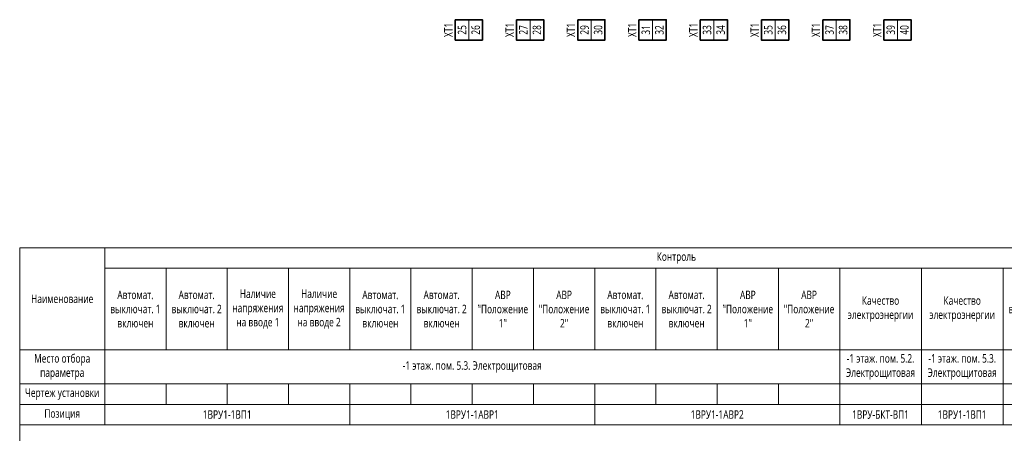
# Model space of a CAD drawing. Header units: millimetres. Extents: x -1173 to 6733, y -4591 to 345.
# Tile 46 of 93: x -572 to -283, y -1082 to -961. Entities that reach past the tile are written whole.
import ezdxf
from ezdxf.enums import TextEntityAlignment as Align

# ---------------------------------------------------------------- set-up
doc = ezdxf.new("R2018")
doc.units = ezdxf.units.MM
doc.set_wipeout_variables(frame=1)
doc.linetypes.add('JIS_02_2.0', pattern=[3, 2, -1])
doc.layers.get('0').update_dxf_attribs({"lineweight": 15})
for name, color, linetype, lineweight in [('AK_Drawing', 7, 'Continuous', 35), ('AK_Drawing_Thin', 7, 'Continuous', 15), ('AK_Equipment', 7, 'Continuous', 35), ('AK_Multy_Wire', 7, 'Continuous', 35), ('AK_Table', 7, 'Continuous', 35), ('AK_Wire', 7, 'Continuous', 15), ('AK_Wire_Number', 7, 'Continuous', 15)]:
    doc.layers.add(name, color=color, linetype=linetype, lineweight=lineweight)
doc.layers.add('UNPLOTTED', color=2, linetype='Continuous', lineweight=15, plot=False)
doc.styles.get("Standard").update_dxf_attribs({"font": 'arial.ttf'})
doc.styles.add('Trebuchet MS', font='trebuc.ttf', dxfattribs={"width": 0.75})

# ---------------------------------------------------------------- blocks, each defined once
blk = doc.blocks.new('*U1')
at = {"layer": 'UNPLOTTED'}
blk.add_lwpolyline([(0, 0), (-395, 0), (-395, 287), (0, 287)], close=True, dxfattribs=at)
blk = doc.blocks.new('*T289')
at = {"layer": 'AK_Table', "color": 0, "linetype": 'ByBlock', "lineweight": -2, "transparency": 16777216}
for p, q in [((0, 0), (361, 0)), ((0, 0), (0, -52)), ((25, 0), (25, -52)), ((361, 0), (361, -52)), ((25, -6), (361, -6)), ((43, -6), (43, -30)), ((61, -6), (61, -30)), ((79, -6), (79, -30)), ((97, -6), (97, -30)), ((115, -6), (115, -30)), ((133, -6), (133, -30)), ((151, -6), (151, -30)), ((169, -6), (169, -30)), ((187, -6), (187, -30)), ((205, -6), (205, -30)), ((223, -6), (223, -30)), ((241, -6), (241, -52)), ((265, -6), (265, -52)), ((289, -6), (289, -52)), ((307, -6), (307, -30)), ((325, -6), (325, -30)), ((343, -6), (343, -30)), ((0, -30), (361, -30)), ((0, -40), (361, -40)), ((43, -40), (43, -46)), ((61, -40), (61, -46)), ((79, -40), (79, -46)), ((97, -40), (97, -52)), ((115, -40), (115, -46)), ((133, -40), (133, -46)), ((151, -40), (151, -46)), ((169, -40), (169, -52)), ((187, -40), (187, -46)), ((205, -40), (205, -46)), ((223, -40), (223, -46)), ((307, -40), (307, -46)), ((325, -40), (325, -46)), ((343, -40), (343, -46)), ((0, -46), (361, -46)), ((0, -52), (361, -52))]:
    blk.add_line(p, q, dxfattribs=at)
at = {"layer": 'AK_Table', "color": 0, "transparency": 16777216, "char_height": 2.5, "attachment_point": 5, "style": 'Trebuchet MS'}
for s, insert, width in [('Контроль ', (193, -3), 335), ('Автомат. выключат. 1 включен', (34, -18), 17), ('Автомат. выключат. 2 включен', (52, -18), 17), ('Наличие напряжения на вводе 1', (70, -18), 17), ('Наличие напряжения на вводе 2', (88, -18), 17), ('Автомат. выключат. 1 включен', (106, -18), 17), ('Автомат. выключат. 2 включен', (124, -18), 17), ('Автомат. выключат. 1 включен', (178, -18), 17), ('Автомат. выключат. 2 включен', (196, -18), 17), ('Автомат. выключат. 1 включен', (298, -18), 17), ('Автомат. выключат. 2 включен', (316, -18), 17), ('Наличие напряжения на вводе 1', (334, -18), 17), ('Наличие напряжения на вводе 2', (352, -18), 17), ('Наименование', (12.5, -15), 24), ('АВР "Положение 1"', (142, -18), 17), ('АВР "Положение 2"', (160, -18), 17), ('АВР "Положение 1"', (214, -18), 17), ('АВР "Положение 2"', (232, -18), 17), ('Качество электроэнергии', (253, -18), 23), ('Качество электроэнергии', (277, -18), 23), ('Место отбора параметра', (12.5, -35), 23), ('-1 этаж. пом. 5.2. Электрощитовая', (253, -35), 23), ('-1 этаж. пом. 5.3. Электрощитовая', (277, -35), 23), ('-1 этаж. пом. 5.3. Электрощитовая', (133, -35), 215), ('-1 этаж. пом. 5.2. Электрощитовая', (325, -35), 71), ('Чертеж установки', (12.5, -43), 23), ('Позиция', (12.5, -49), 23), ('1ВРУ1-1ВП1', (61, -49), 71), ('1ВРУ1-1АВР1', (133, -49), 71), ('1ВРУ1-1АВР2', (205, -49), 71), ('1ВРУ-БКТ-ВП1', (253, -49), 23), ('1ВРУ1-1ВП1', (277, -49), 23), ('1ВРУ-БКТ-ВП1', (325, -49), 71)]:
    blk.add_mtext(s, dxfattribs=dict(at, insert=insert, width=width))
blk = doc.blocks.new('WDDOT')
for radius in [0.7, 0.5, 0.3, 0.1]:
    blk.add_circle((0, 0), radius)
blk = doc.blocks.new('*U38')
at = {"layer": 'AK_Drawing_Thin', "linetype": 'JIS_02_2.0'}
blk.add_lwpolyline([(1, 0, -0.414214), (0.5, -0.5), (-0.5, -0.5, -0.414214), (-1, 0, -0.414214), (-0.5, 0.5), (0.5, 0.5, -0.414214), (1, 0), (11, 0, -0.414214), (11.5, 0.5), (12.5, 0.5, -0.414214), (13, 0, -0.414214), (12.5, -0.5), (11.5, -0.5, -0.414214), (11, 0)], format="xyb", dxfattribs=at)
at = {"layer": 'AK_Drawing'}
blk.add_blockref('WDDOT', (6, 0), dxfattribs=at)
blk = doc.blocks.new('*U220')
blk.add_wipeout([(0, 0), (0, 6), (12, 6), (12, 0)])
blk.add_lwpolyline([(0, 0), (12, 0), (12, 6), (0, 6)], close=True)
at = {"lineweight": -2}
for points in [[(4, 0), (8, 0), (8, 6), (4, 6)], [(8, 0), (12, 0), (12, 6), (8, 6)]]:
    blk.add_lwpolyline(points, close=True, dxfattribs=at)
at = {"style": 'Trebuchet MS', "width": 0.75}
blk.add_attdef('TAG1', text='', height=2.5, rotation=90, dxfattribs=at).set_placement((-2, 3), align=Align.MIDDLE_CENTER)
at = {"style": 'Trebuchet MS', "width": 0.75, "flags": 12}
for tag, p in [('TERM01', (2, 3.22)), ('TERM02', (6, 3.06)), ('TERM03', (10, 3.03))]:
    blk.add_attdef(tag, text='', height=2.5, rotation=90, dxfattribs=at).set_placement(p, align=Align.MIDDLE_CENTER)
for tag, p in [('NOTE01', (2, 7)), ('NOTE02', (6, 7)), ('NOTE03', (10, 7))]:
    blk.add_attdef(tag, text='', height=2.5, rotation=90, dxfattribs=at).set_placement(p, align=Align.MIDDLE_RIGHT)
blk = doc.blocks.new('*U293')
at = {"layer": 'AK_Drawing', "lineweight": 30}
blk.add_lwpolyline([(-5, 40), (17, 40), (17, 0), (-5, 0)], close=True, dxfattribs=at)
at = {"layer": 'AK_Multy_Wire'}
blk.add_line((13, 12), (3, 12), dxfattribs=at)
for points in [[(12, 0), (12, 12)], [(11, 4), (0, 4), (0, 0)]]:
    blk.add_lwpolyline(points, dxfattribs=at)
at = {"layer": 'AK_Wire'}
for points in [[(4, 12), (4, 14), (2, 16)], [(2, 16), (2, 4)], [(8, 12), (8, 14), (6, 16)], [(6, 16), (6, 4)], [(12, 12), (12, 14), (10, 16)], [(10, 16), (10, 4)], [(1, 10), (1, 11), (7, 10), (7, 11)]]:
    blk.add_lwpolyline(points, dxfattribs=at)
at = {"layer": 'AK_Drawing'}
blk.add_blockref('*U38', (0, 2), dxfattribs=at)
at = {"lineweight": 30, "width": 0.75, "flags": 104}
for tag, p in [('TAG3', (6, 79)), ('TAG2', (6, 62))]:
    blk.add_attdef(tag, text='', height=2.5, dxfattribs=at).set_placement(p, align=Align.MIDDLE_CENTER)
at = {"style": 'Trebuchet MS', "width": 0.75}
blk.add_attdef('TAG1', text='', height=2.5, dxfattribs=at).set_placement((6, 48), align=Align.MIDDLE_CENTER)
at = {"layer": 'AK_Drawing', "insert": (6, 35), "char_height": 2.5, "width": 18, "attachment_point": 5, "style": 'Trebuchet MS'}
blk.add_mtext('SME\\P(EKF)', dxfattribs=at)
at = {"layer": 'AK_Wire_Number', "style": 'Trebuchet MS', "width": 0.75}
for s, p in [('1', (2, 8)), ('2', (6, 8)), ('3', (10, 8))]:
    blk.add_text(s, height=2.5, rotation=90, dxfattribs=at).set_placement(p, align=Align.BOTTOM_CENTER)
at = {"layer": 'AK_Equipment', "lineweight": 15}
ref = blk.add_blockref('*U220', (0, 16), dxfattribs=at)
ref.add_attrib('TAG1', 'RS1', dxfattribs={"layer": '0', "height": 2.5, "rotation": 90, "style": 'Trebuchet MS', "width": 0.75}).set_placement((-2, 19), align=Align.MIDDLE_CENTER)
ref.add_attrib('TERM01', '1', dxfattribs={"layer": '0', "height": 2.5, "rotation": 90, "style": 'Trebuchet MS', "width": 0.75}).set_placement((2, 19.22), align=Align.MIDDLE_CENTER)
ref.add_attrib('TERM02', '2', dxfattribs={"layer": '0', "height": 2.5, "rotation": 90, "style": 'Trebuchet MS', "width": 0.75}).set_placement((6, 19.06), align=Align.MIDDLE_CENTER)
ref.add_attrib('TERM03', '3', dxfattribs={"layer": '0', "height": 2.5, "rotation": 90, "style": 'Trebuchet MS', "width": 0.75}).set_placement((10, 19.03), align=Align.MIDDLE_CENTER)
ref.add_attrib('NOTE01', 'A', dxfattribs={"layer": '0', "height": 2.5, "rotation": 90, "style": 'Trebuchet MS', "width": 0.75}).set_placement((2, 24.53), align=Align.MIDDLE_RIGHT)
ref.add_attrib('NOTE02', 'B', dxfattribs={"layer": '0', "height": 2.5, "rotation": 90, "style": 'Trebuchet MS', "width": 0.75}).set_placement((6, 24.38), align=Align.MIDDLE_RIGHT)
ref.add_attrib('NOTE03', 'GND', dxfattribs={"layer": '0', "height": 2.5, "rotation": 90, "style": 'Trebuchet MS', "width": 0.75}).set_placement((10, 27.98), align=Align.MIDDLE_RIGHT)
blk = doc.blocks.new('*U40')
at = {"layer": 'AK_Drawing_Thin'}
for points in [[(4, 11), (4, 0)], [(-4, 0), (-4, 7)]]:
    blk.add_lwpolyline(points, dxfattribs=at)
blk.add_wipeout([(-2.5, 1), (-2.5, -1), (2.5, -1), (2.5, 1)])
for points in [[(-2.5, 0), (-4, 0)], [(4, 0), (2.5, 0)]]:
    blk.add_lwpolyline(points, dxfattribs=at)
blk.add_lwpolyline([(-2.5, 1), (-2.5, -1), (2.5, -1), (2.5, 1)], close=True, dxfattribs=at)
at = {"style": 'Trebuchet MS', "width": 0.75, "flags": 8}
for tag, height, p in [('POWER', 1, (0, 0)), ('R1', 1.5, (0, 2))]:
    blk.add_attdef(tag, text='', height=height, dxfattribs=at).set_placement(p, align=Align.MIDDLE_CENTER)
blk = doc.blocks.new('*U296')
at = {"layer": 'AK_Drawing', "lineweight": 30}
blk.add_lwpolyline([(-5, 40), (17, 40), (17, 0), (-5, 0)], close=True, dxfattribs=at)
at = {"layer": 'AK_Multy_Wire'}
blk.add_lwpolyline([(11, 4), (0, 4), (0, 0)], dxfattribs=at)
at = {"layer": 'AK_Wire'}
for points in [[(2, 16), (2, 4)], [(6, 16), (6, 4)], [(10, 16), (10, 4)], [(1, 10), (1, 11), (7, 10), (7, 11)]]:
    blk.add_lwpolyline(points, dxfattribs=at)
at = {"lineweight": 30, "width": 0.75, "flags": 104}
for tag, p in [('TAG3', (6, 79)), ('TAG2', (6, 62))]:
    blk.add_attdef(tag, text='', height=2.5, dxfattribs=at).set_placement(p, align=Align.MIDDLE_CENTER)
at = {"style": 'Trebuchet MS', "width": 0.75}
blk.add_attdef('TAG1', text='', height=2.5, dxfattribs=at).set_placement((6, 48), align=Align.MIDDLE_CENTER)
at = {"layer": 'AK_Drawing', "insert": (6, 35), "char_height": 2.5, "width": 18, "attachment_point": 5, "style": 'Trebuchet MS'}
blk.add_mtext('SME\\P(EKF)', dxfattribs=at)
at = {"layer": 'AK_Wire_Number', "style": 'Trebuchet MS', "width": 0.75}
for s, p in [('1', (2, 8)), ('2', (6, 8)), ('3', (10, 8))]:
    blk.add_text(s, height=2.5, rotation=90, dxfattribs=at).set_placement(p, align=Align.BOTTOM_CENTER)
at = {"layer": 'AK_Drawing_Thin'}
ref = blk.add_blockref('*U40', (13, 10), dxfattribs=dict(at, rotation=90))
ref.add_attrib('R1', '120 Ом', dxfattribs={"layer": '0', "height": 1.5, "rotation": 90, "style": 'Trebuchet MS', "width": 0.75}).set_placement((11, 10), align=Align.MIDDLE_CENTER)
ref.add_attrib('POWER', '-', dxfattribs={"layer": '0', "height": 1, "rotation": 90, "style": 'Trebuchet MS', "width": 5}).set_placement((13, 10), align=Align.MIDDLE_CENTER)
at = {"layer": 'AK_Drawing'}
for p in [(2, 14), (6, 6)]:
    blk.add_blockref('WDDOT', p, dxfattribs=at)
at = {"layer": 'AK_Equipment', "lineweight": 15}
ref = blk.add_blockref('*U220', (0, 16), dxfattribs=at)
ref.add_attrib('TAG1', 'RS1', dxfattribs={"layer": '0', "height": 2.5, "rotation": 90, "style": 'Trebuchet MS', "width": 0.75}).set_placement((-2, 19), align=Align.MIDDLE_CENTER)
ref.add_attrib('TERM01', '1', dxfattribs={"layer": '0', "height": 2.5, "rotation": 90, "style": 'Trebuchet MS', "width": 0.75}).set_placement((2, 19.22), align=Align.MIDDLE_CENTER)
ref.add_attrib('TERM02', '2', dxfattribs={"layer": '0', "height": 2.5, "rotation": 90, "style": 'Trebuchet MS', "width": 0.75}).set_placement((6, 19.06), align=Align.MIDDLE_CENTER)
ref.add_attrib('TERM03', '3', dxfattribs={"layer": '0', "height": 2.5, "rotation": 90, "style": 'Trebuchet MS', "width": 0.75}).set_placement((10, 19.03), align=Align.MIDDLE_CENTER)
ref.add_attrib('NOTE01', 'A', dxfattribs={"layer": '0', "height": 2.5, "rotation": 90, "style": 'Trebuchet MS', "width": 0.75}).set_placement((2, 24.53), align=Align.MIDDLE_RIGHT)
ref.add_attrib('NOTE02', 'B', dxfattribs={"layer": '0', "height": 2.5, "rotation": 90, "style": 'Trebuchet MS', "width": 0.75}).set_placement((6, 24.38), align=Align.MIDDLE_RIGHT)
ref.add_attrib('NOTE03', 'GND', dxfattribs={"layer": '0', "height": 2.5, "rotation": 90, "style": 'Trebuchet MS', "width": 0.75}).set_placement((10, 27.98), align=Align.MIDDLE_RIGHT)
blk = doc.blocks.new('*U217')
blk.add_wipeout([(0, 0), (0, -6), (8, -6), (8, 0)])
blk.add_lwpolyline([(0, 0), (8, 0), (8, -6), (0, -6)], close=True)
at = {"lineweight": -2}
blk.add_lwpolyline([(4, 0), (8, 0), (8, -6), (4, -6)], close=True, dxfattribs=at)
at = {"style": 'Trebuchet MS', "width": 0.75, "flags": 12}
for tag, p in [('TERM01', (2, -3)), ('TERM02', (6, -3))]:
    blk.add_attdef(tag, text='', height=2.5, rotation=90, dxfattribs=at).set_placement(p, align=Align.MIDDLE_CENTER)
at = {"style": 'Trebuchet MS', "width": 0.75}
blk.add_attdef('TAG1', text='', height=2.5, rotation=90, dxfattribs=at).set_placement((-2, -3), align=Align.MIDDLE_CENTER)
at = {"style": 'Trebuchet MS', "width": 0.75, "flags": 12}
for tag, p in [('NOTE01', (2, -7)), ('NOTE02', (6, -7))]:
    blk.add_attdef(tag, text='', height=2.5, rotation=90, dxfattribs=at).set_placement(p, align=Align.MIDDLE_RIGHT)

msp = doc.modelspace()

# ---------------------------------------------------------------- block references
msp.add_blockref('*T289', (-572, -1028))
at = {"layer": 'AK_Equipment', "lineweight": 15}
ref = msp.add_blockref('*U217', (-444, -961), dxfattribs=at)
ref.add_attrib('TAG1', 'XT1', dxfattribs={"layer": '0', "height": 2.5, "rotation": 90, "style": 'Trebuchet MS', "width": 0.75}).set_placement((-446, -964), align=Align.MIDDLE_CENTER)
ref.add_attrib('TERM01', '25', dxfattribs={"layer": '0', "height": 2.5, "rotation": 90, "style": 'Trebuchet MS', "width": 0.75}).set_placement((-442, -964), align=Align.MIDDLE_CENTER)
ref.add_attrib('TERM02', '26', dxfattribs={"layer": '0', "height": 2.5, "rotation": 90, "style": 'Trebuchet MS', "width": 0.75}).set_placement((-438, -964), align=Align.MIDDLE_CENTER)
ref = msp.add_blockref('*U217', (-426, -961), dxfattribs=at)
ref.add_attrib('TAG1', 'XT1', dxfattribs={"layer": '0', "height": 2.5, "rotation": 90, "style": 'Trebuchet MS', "width": 0.75}).set_placement((-428, -964), align=Align.MIDDLE_CENTER)
ref.add_attrib('TERM01', '27', dxfattribs={"layer": '0', "height": 2.5, "rotation": 90, "style": 'Trebuchet MS', "width": 0.75}).set_placement((-424, -964), align=Align.MIDDLE_CENTER)
ref.add_attrib('TERM02', '28', dxfattribs={"layer": '0', "height": 2.5, "rotation": 90, "style": 'Trebuchet MS', "width": 0.75}).set_placement((-420, -964), align=Align.MIDDLE_CENTER)
ref = msp.add_blockref('*U217', (-408, -961), dxfattribs=at)
ref.add_attrib('TAG1', 'XT1', dxfattribs={"layer": '0', "height": 2.5, "rotation": 90, "style": 'Trebuchet MS', "width": 0.75}).set_placement((-410, -964), align=Align.MIDDLE_CENTER)
ref.add_attrib('TERM01', '29', dxfattribs={"layer": '0', "height": 2.5, "rotation": 90, "style": 'Trebuchet MS', "width": 0.75}).set_placement((-406, -964), align=Align.MIDDLE_CENTER)
ref.add_attrib('TERM02', '30', dxfattribs={"layer": '0', "height": 2.5, "rotation": 90, "style": 'Trebuchet MS', "width": 0.75}).set_placement((-402, -964), align=Align.MIDDLE_CENTER)
ref = msp.add_blockref('*U217', (-390, -961), dxfattribs=at)
ref.add_attrib('TAG1', 'XT1', dxfattribs={"layer": '0', "height": 2.5, "rotation": 90, "style": 'Trebuchet MS', "width": 0.75}).set_placement((-392, -964), align=Align.MIDDLE_CENTER)
ref.add_attrib('TERM01', '31', dxfattribs={"layer": '0', "height": 2.5, "rotation": 90, "style": 'Trebuchet MS', "width": 0.75}).set_placement((-388, -964), align=Align.MIDDLE_CENTER)
ref.add_attrib('TERM02', '32', dxfattribs={"layer": '0', "height": 2.5, "rotation": 90, "style": 'Trebuchet MS', "width": 0.75}).set_placement((-384, -964), align=Align.MIDDLE_CENTER)
ref = msp.add_blockref('*U217', (-372, -961), dxfattribs=at)
ref.add_attrib('TAG1', 'XT1', dxfattribs={"layer": '0', "height": 2.5, "rotation": 90, "style": 'Trebuchet MS', "width": 0.75}).set_placement((-374, -964), align=Align.MIDDLE_CENTER)
ref.add_attrib('TERM01', '33', dxfattribs={"layer": '0', "height": 2.5, "rotation": 90, "style": 'Trebuchet MS', "width": 0.75}).set_placement((-370, -964), align=Align.MIDDLE_CENTER)
ref.add_attrib('TERM02', '34', dxfattribs={"layer": '0', "height": 2.5, "rotation": 90, "style": 'Trebuchet MS', "width": 0.75}).set_placement((-366, -964), align=Align.MIDDLE_CENTER)
ref = msp.add_blockref('*U217', (-354, -961), dxfattribs=at)
ref.add_attrib('TAG1', 'XT1', dxfattribs={"layer": '0', "height": 2.5, "rotation": 90, "style": 'Trebuchet MS', "width": 0.75}).set_placement((-356, -964), align=Align.MIDDLE_CENTER)
ref.add_attrib('TERM01', '35', dxfattribs={"layer": '0', "height": 2.5, "rotation": 90, "style": 'Trebuchet MS', "width": 0.75}).set_placement((-352, -964), align=Align.MIDDLE_CENTER)
ref.add_attrib('TERM02', '36', dxfattribs={"layer": '0', "height": 2.5, "rotation": 90, "style": 'Trebuchet MS', "width": 0.75}).set_placement((-348, -964), align=Align.MIDDLE_CENTER)
ref = msp.add_blockref('*U217', (-336, -961), dxfattribs=at)
ref.add_attrib('TAG1', 'XT1', dxfattribs={"layer": '0', "height": 2.5, "rotation": 90, "style": 'Trebuchet MS', "width": 0.75}).set_placement((-338, -964), align=Align.MIDDLE_CENTER)
ref.add_attrib('TERM01', '37', dxfattribs={"layer": '0', "height": 2.5, "rotation": 90, "style": 'Trebuchet MS', "width": 0.75}).set_placement((-334, -964), align=Align.MIDDLE_CENTER)
ref.add_attrib('TERM02', '38', dxfattribs={"layer": '0', "height": 2.5, "rotation": 90, "style": 'Trebuchet MS', "width": 0.75}).set_placement((-330, -964), align=Align.MIDDLE_CENTER)
ref = msp.add_blockref('*U217', (-318, -961), dxfattribs=at)
ref.add_attrib('TAG1', 'XT1', dxfattribs={"layer": '0', "height": 2.5, "rotation": 90, "style": 'Trebuchet MS', "width": 0.75}).set_placement((-320, -964), align=Align.MIDDLE_CENTER)
ref.add_attrib('TERM01', '39', dxfattribs={"layer": '0', "height": 2.5, "rotation": 90, "style": 'Trebuchet MS', "width": 0.75}).set_placement((-316, -964), align=Align.MIDDLE_CENTER)
ref.add_attrib('TERM02', '40', dxfattribs={"layer": '0', "height": 2.5, "rotation": 90, "style": 'Trebuchet MS', "width": 0.75}).set_placement((-312, -964), align=Align.MIDDLE_CENTER)
at = {"layer": 'UNPLOTTED'}
msp.add_blockref('*U1', (-177, -1315), dxfattribs=at)

# ---------------------------------------------------------------- next in the draw order: block references
at = {"layer": 'AK_Drawing'}
ref = msp.add_blockref('*U293', (-325, -1125), dxfattribs=at)
lines = msp.add_mtext('\\W0.7500;\\~', dxfattribs={"layer": '0', "insert": (-319, -1063), "char_height": 22, "attachment_point": 1})
ref.add_attrib('TAG2', '', (-319, -1063), dxfattribs={"flags": 104}).embed_mtext(lines)
lines = msp.add_mtext('\\W0.7500;\\~', dxfattribs={"layer": '0', "insert": (-319, -1046), "char_height": 22, "attachment_point": 1})
ref.add_attrib('TAG3', '', (-319, -1046), dxfattribs={"flags": 104}).embed_mtext(lines)
ref = msp.add_blockref('*U296', (-301, -1125), dxfattribs=at)
lines = msp.add_mtext('\\W0.7500; ', dxfattribs={"layer": '0', "insert": (-295, -1063), "char_height": 22, "attachment_point": 1})
ref.add_attrib('TAG2', '', (-295, -1063), dxfattribs={"flags": 104}).embed_mtext(lines)
lines = msp.add_mtext('\\W0.7500; ', dxfattribs={"layer": '0', "insert": (-295, -1046), "char_height": 22, "attachment_point": 1})
ref.add_attrib('TAG3', '', (-295, -1046), dxfattribs={"flags": 104}).embed_mtext(lines)

doc.saveas('drawing.dxf')
